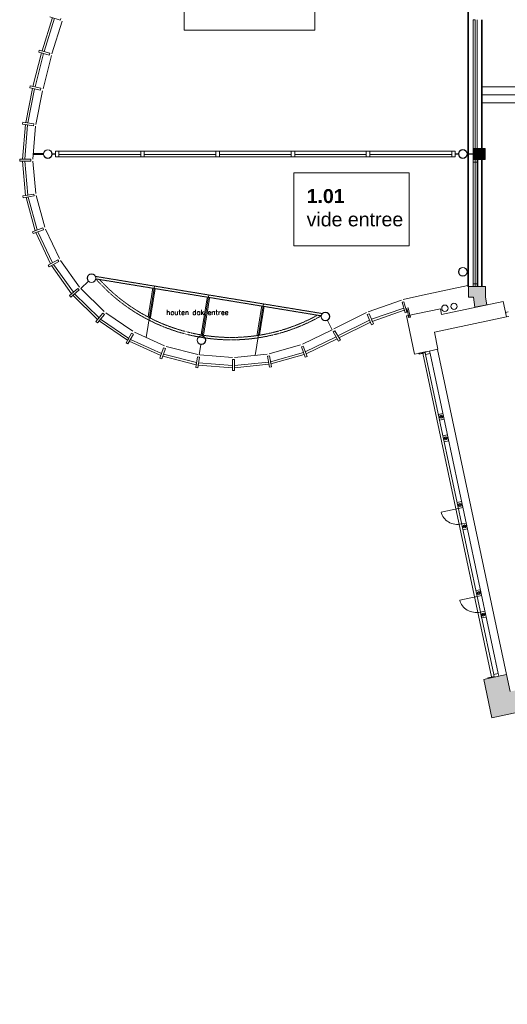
# Model space of a CAD drawing. Header units: millimetres. Extents: x 755778 to 1537169, y 90093 to 392038.
# Tile 59 of 134: x 895817 to 908029, y 317074 to 341743. Entities that reach past the tile are written whole.
import ezdxf
from ezdxf.enums import TextEntityAlignment as Align

# ---------------------------------------------------------------- set-up
doc = ezdxf.new("R2010")
doc.units = ezdxf.units.MM
doc.linetypes.add('HIDDEN', pattern=[0.375, 0.25, -0.125])
doc.layers.add('maatlijnen', color=7, linetype='Continuous')
doc.layers.add('NIV 1HB', color=7, linetype='Continuous')
doc.layers.add('RUIMTEnr', color=7, linetype='Continuous', lineweight=5)
doc.styles.add('ROMANS', font='romans.shx')
doc.styles.get("Standard").update_dxf_attribs({"font": 'arial.ttf'})
doc.dimstyles.new('even', dxfattribs={"dimtxt": 500, "dimasz": 50, "dimexe": 100, "dimexo": 0, "dimgap": 50, "dimtad": 1, "dimdec": 0, "dimzin": 0, "dimdsep": 46, "dimtxsty": 'Standard', "dimblk": 'DOT', "dimcen": 1, "dimclrd": 7, "dimclre": 7, "dimclrt": 7, "dimadec": 0, "dimazin": 0, "dimtfac": 1, "dimtdec": 0, "dimtofl": 0, "dimtmove": 0, "dimatfit": 2, "dimldrblk": 'DOT', "dimfxl": 100, "dimfxlon": 1, "dimtolj": 1, "dimtzin": 0, "dimlwd": 5, "dimarcsym": 0})

# ---------------------------------------------------------------- blocks, each defined once
blk = doc.blocks.new('_Dot')
at = {"color": 0, "linetype": 'ByBlock', "lineweight": -2}
blk.add_line((-0.5, 0), (-1, 0), dxfattribs=at)
at = {"color": 0, "linetype": 'ByBlock', "const_width": 0.5}
blk.add_lwpolyline([(-0.25, 0, 1), (0.25, 0, 1)], format="xyb", close=True, dxfattribs=at)
blk = doc.blocks.new('*D150')
at = {"layer": 'Defpoints', "color": 0, "lineweight": 5, "transparency": 16777216}
for p in [(925110, 332905), (907210, 329100), (927277, 322711)]:
    blk.add_point(p, dxfattribs=at)
at = {"layer": 'maatlijnen', "color": 7, "lineweight": 5, "transparency": 16777216}
blk.add_line((909426, 318917), (927228, 322701), dxfattribs=at)
at = {"layer": 'maatlijnen', "color": 7, "lineweight": -2, "transparency": 16777216}
for p, q in [((927256, 322809), (927298, 322613)), ((909356, 319004), (909398, 318809))]:
    blk.add_line(p, q, dxfattribs=at)
at = {"layer": 'maatlijnen', "color": 7, "lineweight": 5, "transparency": 16777216, "xscale": 50, "yscale": 50, "zscale": 50}
for p, rotation in [((927277, 322711), 12.00000000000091), ((909377, 318906), 192.0000000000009)]:
    blk.add_blockref('_Dot', p, dxfattribs=dict(at, rotation=rotation))
at = {"layer": 'maatlijnen', "color": 7, "lineweight": 5, "transparency": 16777216, "insert": (918263, 321108), "char_height": 500, "attachment_point": 5, "rotation": 12}
blk.add_mtext('\\A1;18300', dxfattribs=at)
blk = doc.blocks.new('*D151')
at = {"layer": 'Defpoints', "color": 0, "lineweight": 5, "transparency": 16777216}
for p in [(926497, 329265), (907438, 325213), (928207, 321223)]:
    blk.add_point(p, dxfattribs=at)
at = {"layer": 'maatlijnen', "color": 7, "lineweight": 5, "transparency": 16777216}
blk.add_line((909196, 317182), (928158, 321213), dxfattribs=at)
at = {"layer": 'maatlijnen', "color": 7, "lineweight": -2, "transparency": 16777216}
for p, q in [((928186, 321321), (928228, 321125)), ((909127, 317270), (909168, 317074))]:
    blk.add_line(p, q, dxfattribs=at)
at = {"layer": 'maatlijnen', "color": 7, "lineweight": 5, "transparency": 16777216, "xscale": 50, "yscale": 50, "zscale": 50}
for p, rotation in [((928207, 321223), 12.00000000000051), ((909148, 317172), 192.0000000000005)]:
    blk.add_blockref('_Dot', p, dxfattribs=dict(at, rotation=rotation))
at = {"layer": 'maatlijnen', "color": 7, "lineweight": 5, "transparency": 16777216, "insert": (918614, 319496), "char_height": 500, "attachment_point": 5, "rotation": 12}
blk.add_mtext('\\A1;19485', dxfattribs=at)

msp = doc.modelspace()

# ---------------------------------------------------------------- hatches: boundary and pattern name
at = {"layer": 'NIV 1HB', "lineweight": 5, "true_color": 0x555d61}
for points in [[(907170.7, 338243.1), (907470.7, 338243.1), (907470.7, 338513.1), (907170.7, 338513.1)], [(907060.7, 334787.1), (907060.7, 335057.1), (907480.7, 335057.1), (907480.7, 334787.1), (907520.3, 334600.7), (907218.3, 334536.5), (907180.7, 334787.1)]]:
    msp.add_hatch(color=251, dxfattribs=at).paths.add_polyline_path(points)
at = {"layer": 'NIV 1HB', "lineweight": 5}
h = msp.add_hatch(color=7, dxfattribs=at)
edge = h.paths.add_edge_path()
edge.add_arc((907312.7, 327376.9), 38, 0, 360)
edge = h.paths.add_edge_path()
edge.add_arc((907427, 326838.9), 38, 0, 360)
edge = h.paths.add_edge_path()
edge.add_arc((906957.6, 329047.3), 38, 0, 360)
edge = h.paths.add_edge_path()
edge.add_arc((906843.3, 329585.3), 38, 0, 360)
edge = h.paths.add_edge_path()
edge.add_arc((906373.8, 331793.7), 38, 0, 360)
edge = h.paths.add_edge_path()
edge.add_arc((906488.2, 331255.8), 38, 0, 360)
msp.add_hatch(color=7, dxfattribs=at).paths.add_polyline_path([(910211.2, 325153.7), (910193.4, 325237.8), (910169.7, 325349.3), (908100.9, 324909.6), (908010.4, 325335.1), (907619.2, 325251.9), (907438.2, 325213.5), (907642, 324254.9), (908493, 324435.8), (908462.8, 324577.6), (909861.6, 324874.9), (910568.6, 321548.6), (910959.9, 321631.7)])

# ---------------------------------------------------------------- linework, layer by layer
at = {"layer": 'NIV 1HB', "color": 7, "lineweight": 5}
for p, q in [((907040.7, 348568.1), (907040.7, 335057.1)), ((907060.7, 335057.1), (907060.7, 348568.1)), ((896375.7, 340962.3), (896637.9, 341795.5)), ((896689.9, 341777.4), (896428.6, 340947.1)), ((896831.6, 341728.2), (896571.8, 341818.4)), ((896883.5, 341710.2), (896625.7, 340890.7)), ((896848, 341775.4), (896831.6, 341728.2)), ((907220.7, 341743.1), (907170.7, 341743.1)), ((907170.7, 341743.1), (907170.7, 338513.1)), ((907220.7, 338513.1), (907220.7, 341743.1)), ((907220.7, 338513.1), (907220.7, 341743.1)), ((907270.7, 338513.1), (907270.7, 341743.1)), ((907380.7, 338513.1), (907380.7, 341743.1)), ((907400.7, 341743.1), (907400.7, 338513.1)), ((896294.7, 340933.4), (896308.4, 340981.5)), ((896559.1, 340857.8), (896294.7, 340933.4)), ((896308.4, 340981.5), (896572.8, 340905.9)), ((896428.6, 340947.1), (896375.7, 340962.3)), ((896147.2, 340070.6), (896362, 340914.2)), ((896414.9, 340899.1), (896200.8, 340058.4)), ((896362, 340914.2), (896414.9, 340899.1)), ((896612, 340842.7), (896400.7, 340013)), ((896572.8, 340905.9), (896559.1, 340857.8)), ((895967.9, 339164.4), (896136.1, 340021.8)), ((896189.8, 340009.6), (896022.1, 339155.3)), ((896067.9, 340037.3), (896078.9, 340086.1)), ((896336, 339976.4), (896067.9, 340037.3)), ((896078.9, 340086.1), (896347.1, 340025.2)), ((896136.1, 340021.8), (896189.8, 340009.6)), ((896200.8, 340058.4), (896147.2, 340070.6)), ((896389.7, 339964.3), (896224.3, 339121.2)), ((896347.1, 340025.2), (896336, 339976.4)), ((910620.7, 340063.1), (907380.7, 340063.1)), ((910620.7, 339863.1), (907380.7, 339863.1)), ((910620.7, 339663.1), (907380.7, 339663.1)), ((895887.1, 338250.7), (895959.6, 339115.1)), ((895890.5, 339126.8), (895898.9, 339176.1)), ((896161.7, 339081), (895890.5, 339126.8)), ((895898.9, 339176.1), (896170, 339130.3)), ((896013.8, 339106), (895942.1, 338250.6)), ((895959.6, 339115.1), (896013.8, 339106)), ((896022.1, 339155.3), (895967.9, 339164.4)), ((896215.9, 339071.9), (896147.1, 338250.5)), ((896170, 339130.3), (896161.7, 339081)), ((907170.7, 338513.1), (907220.7, 338513.1)), ((907470.7, 338513.1), (907170.7, 338513.1)), ((907170.7, 338513.1), (907170.7, 338243.1)), ((907470.7, 338243.1), (907470.7, 338513.1)), ((895817, 338200.7), (895817.1, 338250.7)), ((895817.1, 338250.7), (896092.1, 338250.5)), ((895942.1, 338250.6), (895887.1, 338250.7)), ((896092.1, 338250.5), (896092, 338200.5)), ((896156.5, 338363.2), (896159, 338392.2)), ((896412.1, 338363.1), (896156.5, 338363.2)), ((896159, 338392.2), (896411.7, 338393.1)), ((896630, 338373.1), (896630, 338383.1)), ((896630, 338383.1), (896710, 338383.1)), ((896710, 338373.1), (896630, 338373.1)), ((896800, 338447.6), (896710, 338447.6)), ((896710, 338447.6), (896710, 338308.6)), ((896710, 338383.1), (896710, 338373.1)), ((896710, 338308.6), (896800, 338308.6)), ((896800, 338447.6), (906636.6, 338447.6)), ((896800, 338308.6), (896800, 338447.6)), ((898848.2, 338363.1), (896800, 338363.1)), ((896800, 338363.1), (896800, 338308.6)), ((896800, 338308.6), (898848.2, 338308.6)), ((898938.2, 338447.6), (898848.2, 338447.6)), ((898848.2, 338447.6), (898848.2, 338308.6)), ((898848.2, 338308.6), (898848.2, 338363.1)), ((898848.2, 338308.6), (898938.2, 338308.6)), ((898938.2, 338308.6), (898938.2, 338447.6)), ((900728.2, 338363.1), (898938.2, 338363.1)), ((898938.2, 338363.1), (898938.2, 338308.6)), ((898938.2, 338308.6), (900728.2, 338308.6)), ((900818.2, 338447.6), (900728.2, 338447.6)), ((900728.2, 338447.6), (900728.2, 338308.6)), ((900728.2, 338308.6), (900728.2, 338363.1)), ((900728.2, 338308.6), (900818.2, 338308.6)), ((900818.2, 338308.6), (900818.2, 338447.6)), ((902618.4, 338363.1), (900818.2, 338363.1)), ((900818.2, 338363.1), (900818.2, 338308.6)), ((900818.2, 338308.6), (902618.4, 338308.6)), ((902708.4, 338447.6), (902618.4, 338447.6)), ((902618.4, 338447.6), (902618.4, 338308.6)), ((902618.4, 338308.6), (902618.4, 338363.1)), ((902618.4, 338308.6), (902708.4, 338308.6)), ((902708.4, 338308.6), (902708.4, 338447.6)), ((902708.4, 338308.6), (902708.4, 338363.1)), ((902708.4, 338363.1), (904498.4, 338363.1)), ((904498.4, 338308.6), (902708.4, 338308.6)), ((904588.4, 338447.6), (904498.4, 338447.6)), ((904498.4, 338447.6), (904498.4, 338308.6)), ((904498.4, 338363.1), (904498.4, 338308.6)), ((904498.4, 338308.6), (904588.4, 338308.6)), ((904588.4, 338308.6), (904588.4, 338447.6)), ((904588.4, 338308.6), (904588.4, 338363.1)), ((904588.4, 338363.1), (906636.6, 338363.1)), ((906636.6, 338308.6), (904588.4, 338308.6)), ((906470.7, 338311.6), (906470.7, 338311.6)), ((906726.6, 338447.6), (906636.6, 338447.6)), ((906636.6, 338447.6), (906636.6, 338308.6)), ((906636.6, 338363.1), (906636.6, 338308.6)), ((906636.6, 338308.6), (906726.6, 338308.6)), ((906726.6, 338308.6), (906726.6, 338447.6)), ((906726.6, 338373.1), (906726.6, 338383.1)), ((906726.6, 338383.1), (906806.6, 338383.1)), ((906806.6, 338373.1), (906726.6, 338373.1)), ((906806.6, 338383.1), (906806.6, 338373.1)), ((907025.7, 338373.1), (907025.7, 338383.1)), ((907025.7, 338383.1), (907170.7, 338383.1)), ((907170.7, 338373.1), (907025.7, 338373.1)), ((907170.7, 338383.1), (907170.7, 338373.1)), ((907170.7, 338243.1), (907470.7, 338243.1)), ((907290.7, 338243.1), (907176.7, 338243.1)), ((907176.7, 338243.1), (907176.7, 338176.1)), ((907220.7, 335057.1), (907220.7, 338243.1)), ((907270.7, 335057.1), (907270.7, 338243.1)), ((907290.7, 338176.1), (907290.7, 338243.1)), ((907380.7, 335057.1), (907380.7, 338243.1)), ((907400.7, 338243.1), (907400.7, 335057.1)), ((896092, 338200.5), (895817, 338200.7)), ((895887, 338200.7), (895942, 338200.6)), ((895966.4, 337340.2), (895887, 338200.7)), ((895942, 338200.6), (896020.5, 337349.8)), ((896147, 338200.5), (896222.4, 337385.4)), ((907176.7, 338176.1), (907290.7, 338176.1)), ((907176.7, 338176.1), (907290.7, 338176.1)), ((907176.7, 335124.1), (907176.7, 338176.1)), ((907290.7, 338176.1), (907290.7, 335124.1)), ((895897.4, 337328.1), (896168.3, 337375.8)), ((895906.1, 337278.8), (895897.4, 337328.1)), ((896176.9, 337326.6), (895906.1, 337278.8)), ((896020.5, 337349.8), (895966.4, 337340.2)), ((895975.1, 337291), (896029.2, 337300.5)), ((896203.9, 336455.5), (895975.1, 337291)), ((896029.2, 337300.5), (896255.5, 336474.3)), ((896168.3, 337375.8), (896176.9, 337326.6)), ((896231.1, 337336.1), (896448.1, 336544.6)), ((896138.1, 336431.5), (896396.5, 336525.8)), ((896396.5, 336525.8), (896413.6, 336478.8)), ((896465.3, 336497.6), (896817.2, 335756.2)), ((896155.3, 336384.5), (896138.1, 336431.5)), ((896413.6, 336478.8), (896155.3, 336384.5)), ((896255.5, 336474.3), (896203.9, 336455.5)), ((896221, 336408.5), (896272.7, 336427.3)), ((896592.3, 335625.7), (896221, 336408.5)), ((896272.7, 336427.3), (896639.9, 335653.3)), ((896531.7, 335590.6), (896769.6, 335728.6)), ((896556.8, 335547.3), (896531.7, 335590.6)), ((896794.7, 335685.3), (896556.8, 335547.3)), ((896639.9, 335653.3), (896592.3, 335625.7)), ((896617.4, 335582.5), (896665, 335610.1)), ((897118.3, 334878.2), (896617.4, 335582.5)), ((896665, 335610.1), (897160.3, 334913.7)), ((896769.6, 335728.6), (896794.7, 335685.3)), ((896842.3, 335712.9), (897317, 335045.8)), ((897717.4, 335310.7), (903395, 334380.6)), ((897064.8, 334833.1), (897275, 335010.4)), ((897275, 335010.4), (897307.2, 334972.2)), ((897349.1, 335007.5), (897538.3, 335190.2)), ((897349.3, 335007.6), (897934.7, 334432.1)), ((899192.6, 335069), (898981.4, 333780)), ((905902, 334844.8), (907040.7, 335086.8)), ((907040.7, 335057.1), (907060.7, 335057.1)), ((907060.7, 334787.1), (907060.7, 335057.1)), ((907060.7, 334787.1), (907060.7, 335057.1)), ((907060.7, 335057.1), (907480.7, 335057.1)), ((907290.7, 335124.1), (907176.7, 335124.1)), ((907176.7, 335124.1), (907176.7, 335057.1)), ((907290.7, 335124.1), (907176.7, 335124.1)), ((907176.7, 335057.1), (907290.7, 335057.1)), ((907290.7, 335057.1), (907290.7, 335124.1)), ((907480.7, 335057.1), (907480.7, 334787.1)), ((897097, 334794.8), (897064.8, 334833.1)), ((897307.2, 334972.2), (897097, 334794.8)), ((897160.3, 334913.7), (897118.3, 334878.2)), ((897150.5, 334840), (897192.6, 334875.4)), ((897768.3, 334232.3), (897150.5, 334840)), ((897192.6, 334875.4), (897803.5, 334274.5)), ((900557.4, 334845.5), (900389.6, 333821.4)), ((905425, 334728.9), (905902, 334844.8)), ((907180.7, 334787.1), (907060.7, 334787.1)), ((907218.3, 334536.5), (907180.7, 334787.1)), ((907480.7, 334787.1), (907520.3, 334600.7)), ((901922.2, 334621.9), (901711, 333332.8)), ((904544.6, 334424.6), (905377, 334715)), ((904624.8, 334236), (905433.9, 334518.1)), ((905392.3, 334662.1), (905440.3, 334676)), ((905468.7, 334398), (905392.3, 334662.1)), ((905433.9, 334518.1), (905449.2, 334465.2)), ((905440.3, 334676), (905516.7, 334411.9)), ((905544.2, 334524.1), (905488.9, 334507.9)), ((905592.2, 334298.2), (905544.2, 334524.1)), ((907922.5, 334686.2), (906383.7, 334359.1)), ((907520.3, 334600.7), (907218.3, 334536.5)), ((908005.6, 334294.9), (907922.5, 334686.2)), ((897723.5, 334178.5), (897899.5, 334389.8)), ((897937.9, 334357.8), (897761.9, 334146.5)), ((897803.5, 334274.5), (897768.3, 334232.3)), ((897899.5, 334389.8), (897937.9, 334357.8)), ((897973.1, 334400.1), (898647.9, 333936.9)), ((903682.2, 333998.6), (904498.6, 334405)), ((904520.1, 334354.4), (904566.1, 334374)), ((904627.8, 334101.4), (904520.1, 334354.4)), ((904566.1, 334374), (904673.8, 334120.9)), ((905449.2, 334465.2), (904646.4, 334185.3)), ((905516.7, 334411.9), (905468.7, 334398)), ((905488.9, 334507.9), (905497.3, 334479.1)), ((905497.3, 334479.1), (905521.6, 334486.2)), ((906353.5, 334500.9), (905502.6, 334320)), ((905502.6, 334320), (905706.3, 333361.4)), ((905521.6, 334486.2), (905562.9, 334292)), ((905544.8, 334329), (905555.2, 334280.1)), ((905555.2, 334280.1), (905604.1, 334290.5)), ((905562.9, 334292), (905592.2, 334298.2)), ((905604.1, 334290.5), (905593.7, 334339.4)), ((906202.8, 333911.7), (908005.6, 334294.9)), ((906383.7, 334359.1), (906353.5, 334500.9)), ((908047.5, 334420.3), (907981.9, 334406.4)), ((907981.9, 334406.4), (908005.6, 334294.9)), ((908005.6, 334294.9), (908071.2, 334308.8)), ((897761.9, 334146.5), (897723.5, 334178.5)), ((898518.9, 333711.1), (897806.7, 334200.3)), ((897841.9, 334242.5), (898546.2, 333758.9)), ((903524.5, 334208.3), (903641.5, 333972.8)), ((903785.5, 333821.5), (904578.8, 334216.4)), ((904600.4, 334165.8), (903813.2, 333774)), ((904578.8, 334216.4), (904600.4, 334165.8)), ((904646.4, 334185.3), (904624.8, 334236)), ((904673.8, 334120.9), (904627.8, 334101.4)), ((898484.2, 333650.4), (898620.6, 333889.1)), ((898664.1, 333864.3), (898527.6, 333625.6)), ((898620.6, 333889.1), (898664.1, 333864.3)), ((898691.4, 333912), (899439.8, 333572.3)), ((902898.4, 333614.5), (903639, 333973.4)), ((902970.3, 333422.5), (903742.3, 333796.3)), ((903666.7, 333925.9), (903709.9, 333951.1)), ((903805.3, 333688.4), (903666.7, 333925.9)), ((903709.9, 333951.1), (903848.5, 333713.6)), ((903742.3, 333796.3), (903770, 333748.8)), ((903813.2, 333774), (903785.5, 333821.5)), ((906293.2, 333486.2), (906202.8, 333911.7)), ((898527.6, 333625.6), (898484.2, 333650.4)), ((898546.2, 333758.9), (898518.9, 333711.1)), ((898562.3, 333686.3), (898589.6, 333734.1)), ((899352.2, 333327.5), (898562.3, 333686.3)), ((898589.6, 333734.1), (899370.7, 333379.3)), ((899486.9, 333555.5), (900280.2, 333352.4)), ((900354.2, 333605.2), (900311.8, 333346.4)), ((902062.4, 333373.8), (902851.6, 333597)), ((902870.9, 333545.5), (902917.7, 333563)), ((902967.2, 333287.9), (902870.9, 333545.5)), ((902917.7, 333563), (903014.1, 333305.4)), ((903770, 333748.8), (902989.5, 333371)), ((903848.5, 333713.6), (903805.3, 333688.4)), ((899328.6, 333261.6), (899421.3, 333520.6)), ((899370.7, 333379.3), (899352.2, 333327.5)), ((899468.3, 333503.7), (899375.7, 333244.8)), ((899399.3, 333310.7), (899417.8, 333362.5)), ((900236.7, 333096.1), (899399.3, 333310.7)), ((899417.8, 333362.5), (900245.9, 333150.3)), ((899421.3, 333520.6), (899468.3, 333503.7)), ((900224.9, 333027.1), (900271, 333298.2)), ((900271, 333298.2), (900320.3, 333289.8)), ((900320.3, 333289.8), (900274.2, 333018.7)), ((900329.5, 333344.1), (901147.3, 333282.4)), ((901197.3, 333282.7), (902013.3, 333364.8)), ((902023.2, 333310.7), (902072.4, 333319.7)), ((902073.2, 333040.2), (902023.2, 333310.7)), ((902072.4, 333319.7), (902122.3, 333049.3)), ((902099.6, 333172.2), (902923.4, 333405)), ((902942.7, 333353.5), (902109.6, 333118.1)), ((902923.4, 333405), (902942.7, 333353.5)), ((903014.1, 333305.4), (902967.2, 333287.9)), ((902989.5, 333371), (902970.3, 333422.5)), ((905706.3, 333361.4), (905887.3, 333399.9)), ((905813.9, 333384.3), (905970.4, 333417.6)), ((905818.1, 333364.7), (905813.9, 333384.3)), ((905974.6, 333398), (905818.1, 333364.7)), ((905887.3, 333399.9), (906293.2, 333486.2)), ((906006.6, 333425.3), (905895.1, 333401.6)), ((907637, 325276.2), (905913.4, 333385)), ((905970.4, 333417.6), (905974.6, 333398)), ((905984.3, 333352), (907688.4, 325335.1)), ((906095.9, 333375.7), (907799.9, 325358.8)), ((906278.5, 333483.1), (908010.4, 325335.1)), ((899375.7, 333244.8), (899328.6, 333261.6)), ((900245.9, 333150.3), (900236.7, 333096.1)), ((900286, 333087.7), (900295.2, 333142)), ((901149.2, 333022.4), (900286, 333087.7)), ((900295.2, 333142), (901148.8, 333077.4)), ((901147.7, 333227.4), (901197.7, 333227.7)), ((901149.7, 332952.4), (901147.7, 333227.4)), ((901148.8, 333077.4), (901149.2, 333022.4)), ((901197.7, 333227.7), (901199.7, 332952.8)), ((901198.8, 333077.8), (902050.5, 333163.2)), ((901199.2, 333022.8), (901198.8, 333077.8)), ((902060.5, 333109.1), (901199.2, 333022.8)), ((902050.5, 333163.2), (902060.5, 333109.1)), ((902122.3, 333049.3), (902073.2, 333040.2)), ((902109.6, 333118.1), (902099.6, 333172.2)), ((900274.2, 333018.7), (900224.9, 333027.1)), ((901199.7, 332952.8), (901149.7, 332952.4)), ((906803.1, 329500.1), (906370.6, 329408.2)), ((907272.5, 327291.7), (906840, 327199.7)), ((907619.2, 325251.9), (907438.2, 325213.5)), ((907438.2, 325213.5), (907642, 324254.9)), ((907698.2, 325289.2), (907541.7, 325255.9)), ((907541.7, 325255.9), (907545.8, 325236.3)), ((907545.8, 325236.3), (907702.3, 325269.6)), ((908010.4, 325335.1), (907619.2, 325251.9)), ((907702.3, 325269.6), (907698.2, 325289.2)), ((908100.9, 324909.6), (908010.4, 325335.1)), ((907642, 324254.9), (908493, 324435.8))]:
    msp.add_line(p, q, dxfattribs=at)
at = {"layer": 'NIV 1HB', "color": 7, "linetype": 'HIDDEN', "lineweight": 5}
for p, q in [((903392.5, 334380.9), (897717.3, 335310.7)), ((897725.3, 335248.6), (903365.2, 334324.6)), ((899151.4, 335015), (899033.4, 334294.8)), ((899089.5, 334265.9), (899210.6, 335005.3)), ((900515.6, 334791.5), (900361, 333845.4)), ((900419.8, 333835.8), (900574.8, 334781.8)), ((901879.8, 334568), (901758.7, 333828.9)), ((901821.1, 333838.4), (901939, 334558.3))]:
    msp.add_line(p, q, dxfattribs=at)
at = {"layer": 'NIV 1HB', "color": 7, "linetype": 'ByBlock', "lineweight": 5}
for p, q in [((906081.9, 333441.3), (905970.4, 333417.6)), ((905970.4, 333417.6), (905984.3, 333352)), ((905984.3, 333352), (906095.9, 333375.7)), ((906095.9, 333375.7), (906081.9, 333441.3)), ((906414, 331878.9), (906302.5, 331855.2)), ((906302.5, 331855.2), (906316.4, 331789.7)), ((906316.4, 331789.7), (906427.9, 331813.4)), ((906427.9, 331813.4), (906414, 331878.9)), ((906431.3, 331797.8), (906319.8, 331774.1)), ((906319.8, 331774.1), (906333.7, 331708.5)), ((906333.7, 331708.5), (906445.2, 331732.2)), ((906445.2, 331732.2), (906431.3, 331797.8)), ((906528.4, 331341), (906416.8, 331317.3)), ((906416.8, 331317.3), (906430.8, 331251.7)), ((906542.3, 331275.4), (906528.4, 331341)), ((906430.8, 331251.7), (906542.3, 331275.4)), ((906545.6, 331259.8), (906434.1, 331236.1)), ((906434.1, 331236.1), (906448, 331170.5)), ((906448, 331170.5), (906559.5, 331194.2)), ((906559.5, 331194.2), (906545.6, 331259.8)), ((906883.4, 329670.5), (906771.9, 329646.8)), ((906771.9, 329646.8), (906785.8, 329581.3)), ((906785.8, 329581.3), (906897.3, 329605)), ((906900.7, 329589.3), (906789.2, 329565.6)), ((906897.3, 329605), (906883.4, 329670.5)), ((906914.6, 329523.8), (906900.7, 329589.3)), ((906789.2, 329565.6), (906803.1, 329500.1)), ((906803.1, 329500.1), (906914.6, 329523.8)), ((906997.8, 329132.5), (906886.3, 329108.8)), ((906886.3, 329108.8), (906900.2, 329043.3)), ((907011.7, 329067), (906997.8, 329132.5)), ((906900.2, 329043.3), (907011.7, 329067)), ((907015, 329051.3), (906903.5, 329027.6)), ((906903.5, 329027.6), (906917.4, 328962.1)), ((906917.4, 328962.1), (907029, 328985.8)), ((907029, 328985.8), (907015, 329051.3)), ((907352.8, 327462.1), (907241.3, 327438.4)), ((907241.3, 327438.4), (907255.3, 327372.8)), ((907255.3, 327372.8), (907366.8, 327396.6)), ((907370.1, 327380.9), (907258.6, 327357.2)), ((907366.8, 327396.6), (907352.8, 327462.1)), ((907384, 327315.4), (907370.1, 327380.9)), ((907258.6, 327357.2), (907272.5, 327291.7)), ((907272.5, 327291.7), (907384, 327315.4)), ((907467.2, 326924.1), (907355.7, 326900.4)), ((907355.7, 326900.4), (907369.6, 326834.9)), ((907481.1, 326858.6), (907467.2, 326924.1)), ((907369.6, 326834.9), (907481.1, 326858.6)), ((907484.4, 326842.9), (907372.9, 326819.2)), ((907372.9, 326819.2), (907386.9, 326753.7)), ((907386.9, 326753.7), (907498.4, 326777.4)), ((907498.4, 326777.4), (907484.4, 326842.9)), ((907688.4, 325335.1), (907799.9, 325358.8)), ((907702.3, 325269.6), (907688.4, 325335.1)), ((907813.8, 325293.3), (907702.3, 325269.6)), ((907799.9, 325358.8), (907813.8, 325293.3))]:
    msp.add_line(p, q, dxfattribs=at)
at = {"layer": 'NIV 1HB', "lineweight": 5}
for centre, radius in [((896520.4, 338377.1), 109.5), ((896520.4, 338377.1), 103.7), ((906916.1, 338378.1), 109.5), ((906916.1, 338378.1), 103.7), ((906916.1, 335428.1), 109.5), ((906916.1, 335428.1), 103.7), ((897617.2, 335266.3), 109.5), ((897617.2, 335266.3), 103.7), ((903473.3, 334306.9), 109.5), ((903473.3, 334306.9), 103.7), ((900367.1, 333714.6), 109.5), ((900367.1, 333714.6), 103.7)]:
    msp.add_circle(centre, radius, dxfattribs=at)
at = {"layer": 'NIV 1HB', "color": 7, "lineweight": 5}
for centre, radius in [((906466.1, 334512.9), 80), ((906693.4, 334561.2), 80), ((906373.8, 331793.7), 38), ((906488.2, 331255.8), 38), ((906843.3, 329585.3), 38), ((906957.6, 329047.3), 38), ((907312.7, 327376.9), 38), ((907427, 326838.9), 38)]:
    msp.add_circle(centre, radius, dxfattribs=at)
msp.add_arc((896520.4, 338379.2), 109.6, 172.72444, 188.48784, dxfattribs=at)
at = {"layer": 'NIV 1HB', "color": 7, "linetype": 'HIDDEN', "lineweight": 5}
for centre, radius, start, end in [((897617.2, 335266.3), 109.5, 350.69578, 23.90481), ((901112, 338248.9), 4527.1, 221.5623, 299.84306), ((901112, 338248.9), 4467.1, 222.45137, 298.94018), ((903473.3, 334306.9), 109.5, 137.48674, 170.69578)]:
    msp.add_arc(centre, radius, start, end, dxfattribs=at)
at = {"layer": 'NIV 1HB', "color": 7, "lineweight": 5, "extrusion": (0, 0, -1)}
for centre in [(906803.1, 329500.1), (907272.5, 327291.7)]:
    msp.add_ellipse(centre, major_axis=(432.5, 91.9), ratio=0.9037357, start_param=1.5707963, end_param=3.1415927, dxfattribs=at)
at = {"layer": 'RUIMTEnr', "lineweight": 5}
for points in [[(899939, 343306.9), (903208.2, 343306.9), (903208.2, 341477.2), (899939, 341477.2)], [(902686.1, 337902.8), (905568.3, 337902.8), (905568.3, 336073.1), (902686.1, 336073.1)]]:
    msp.add_lwpolyline(points, close=True, dxfattribs=at)

# ---------------------------------------------------------------- texts
at = {"layer": 'NIV 1HB', "color": 7, "lineweight": 5, "style": 'ROMANS'}
msp.add_text('houten dak entree', height=125, dxfattribs=at).set_placement((899489.1, 334308.5), align=Align.BOTTOM_LEFT)
at = {"layer": 'RUIMTEnr', "lineweight": 5, "insert": (903003.6, 337028.5), "char_height": 350, "attachment_point": 4, "rotation": 0.04243}
msp.add_mtext_dynamic_manual_height_columns('{\\fArial|b1|i0|c0|p34;1.01}\\Pvide entree', width=2951.731, gutter_width=121.2, heights=[0], dxfattribs=at)

# ---------------------------------------------------------------- dimensions: what is measured, and where the dimension line sits
at = {"layer": 'maatlijnen', "lineweight": 5}
for p1, p2, distance, picture, middle in [((907210.2, 329099.8), (925110.3, 332904.6), -10421, '*D150', (918263.4, 321107.6)), ((907438.2, 325213.5), (926497.4, 329264.6), -8221.2, '*D151', (918613.6, 319496.1))]:
    dim = msp.add_aligned_dim(p1=p1, p2=p2, distance=distance, dimstyle='even', dxfattribs=at)
    dim.commit()
    dim.dimension.update_dxf_attribs({"geometry": picture, "text_midpoint": middle})

doc.saveas('drawing.dxf')
